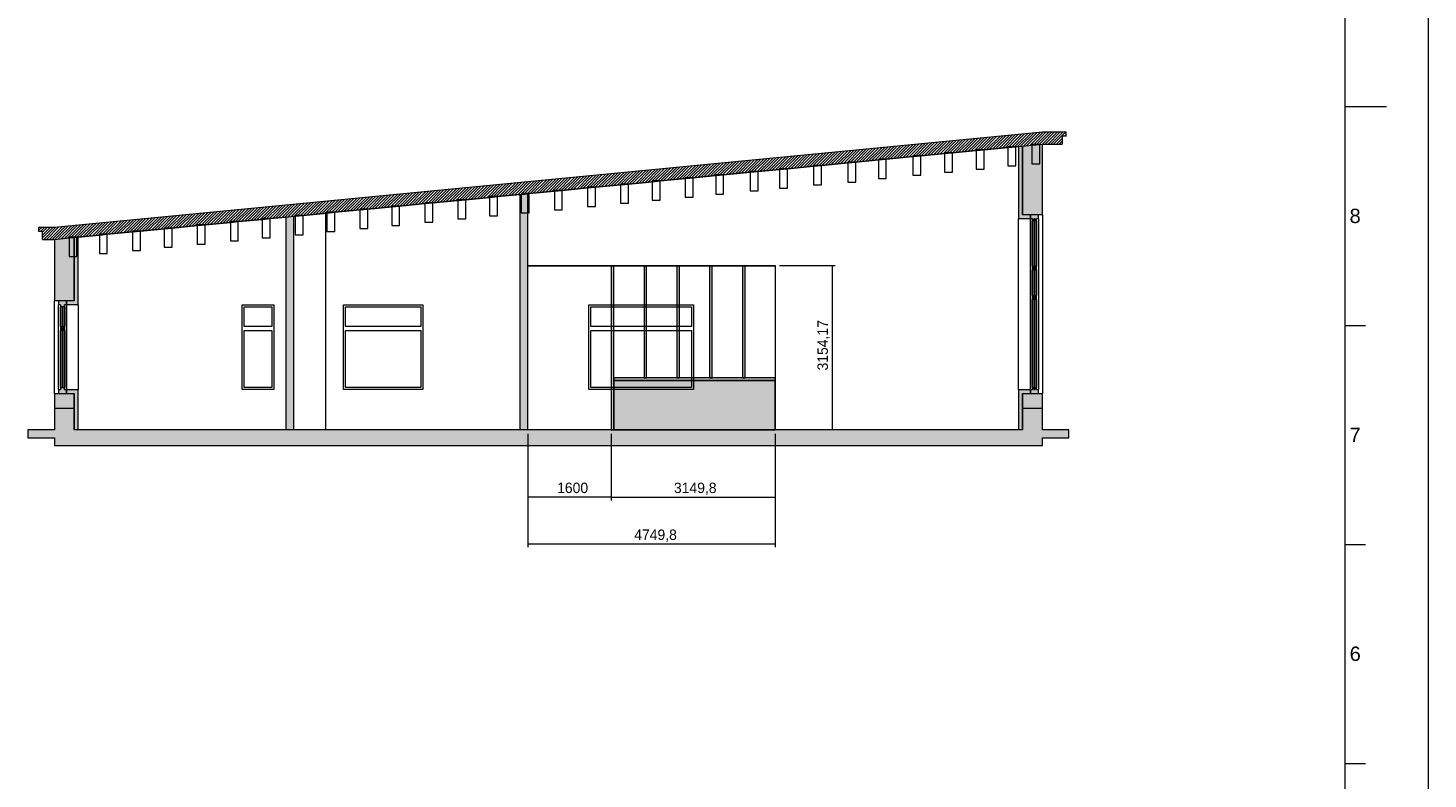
# Model space of a CAD drawing. Header units: millimetres. Extents: x 0 to 1189, y 0 to 841.
# Tile 8 of 13: x 853 to 1189, y 259 to 439. Entities that reach past the tile are written whole.
import ezdxf

# ---------------------------------------------------------------- set-up
doc = ezdxf.new("R2010")
doc.units = ezdxf.units.MM
doc.layers.add('Coupe A', color=7, linetype='Continuous')
doc.styles.add('Arial', font='arial.ttf')
doc.styles.add('IsonormD', font='I011000D.TTF')

msp = doc.modelspace()

# ---------------------------------------------------------------- hatches: boundary and pattern name
at = {"layer": 'Coupe A', "linetype": 'Continuous', "lineweight": 9}
h = msp.add_hatch(dxfattribs=at)
h.set_pattern_fill('ANSI31', scale=0.15, style=0)
h.paths.add_polyline_path([(1101.19, 411.46), (1101.19, 413.37), (1102.14, 413.37), (1102.14, 414.32), (1096.43, 414.32), (859.25, 391.47), (855.44, 391.47), (855.44, 390.51), (856.4, 390.51), (856.4, 388.61), (859.25, 388.61), (1096.43, 411.46)], flags=0)
h = msp.add_hatch(color=7, dxfattribs=at)
h.paths.add_polyline_path([(864.02, 389.07), (859.25, 388.61), (859.25, 373.84), (864.02, 373.84)], flags=0)
h.paths.add_polyline_path([(864.02, 351.62), (859.25, 351.62), (859.25, 347.97), (864.02, 347.97)], flags=0)
h.paths.add_polyline_path([(1096.43, 411.46), (1091.66, 411), (1091.66, 394.48), (1096.43, 394.48)], flags=0)
h.paths.add_polyline_path([(1096.43, 351.62), (1091.66, 351.62), (1091.66, 347.97), (1096.43, 347.97)], flags=0)
h = msp.add_hatch(color=7, dxfattribs=at)
h.paths.add_polyline_path([(1091.66, 411), (1090.71, 410.91), (1090.71, 393.52), (1093.57, 393.52), (1093.57, 394.48), (1091.66, 394.48)], flags=0)
h.paths.add_polyline_path([(1090.71, 342.89), (1091.66, 342.89), (1091.66, 351.62), (1093.57, 351.62), (1093.57, 352.57), (1090.71, 352.57)], flags=0)
h.paths.add_polyline_path([(864.02, 342.89), (864.97, 342.89), (864.97, 352.57), (862.11, 352.57), (862.11, 351.62), (864.02, 351.62)], flags=0)
h.paths.add_polyline_path([(864.97, 389.16), (864.02, 389.07), (864.02, 373.84), (862.11, 373.84), (862.11, 372.89), (864.97, 372.89)], flags=0)
h.paths.add_polyline_path([(914.82, 342.89), (916.72, 342.89), (916.72, 394.15), (914.82, 393.96)], flags=0)
h.paths.add_polyline_path([(971.01, 342.89), (972.92, 342.89), (972.92, 399.56), (971.01, 399.38)], flags=0)
h = msp.add_hatch(color=7, dxfattribs=at)
h.paths.add_polyline_path([(1094.05, 393.05), (1095, 393.05), (1095, 393.53), (1095.47, 393.53), (1095.47, 394.48), (1093.57, 394.48), (1093.57, 393.53), (1094.05, 393.53)], flags=0)
h.paths.add_polyline_path([(1095, 353.05), (1094.05, 353.05), (1094.05, 352.57), (1093.57, 352.57), (1093.57, 351.62), (1095.47, 351.62), (1095.47, 352.57), (1095, 352.57)], flags=0)
h.paths.add_polyline_path([(1095, 382.14), (1094.05, 382.14), (1094.05, 381.18), (1095, 381.18)], flags=0)
h.paths.add_polyline_path([(1095, 375.15), (1094.05, 375.15), (1094.05, 374.2), (1095, 374.2)], flags=0)
h.paths.add_polyline_path([(1094.68, 393.53), (1094.36, 393.53), (1094.36, 352.57), (1094.68, 352.57)], flags=0)
h = msp.add_hatch(color=7, dxfattribs=at)
h.paths.add_polyline_path([(992.92, 342.89), (993.54, 342.89), (993.54, 382.28), (992.92, 382.28)], flags=0)
h.paths.add_polyline_path([(993.54, 354.76), (1032.29, 354.76), (1032.29, 355.39), (993.54, 355.39)], flags=0)
h.paths.add_polyline_path([(1000.79, 355.39), (1001.42, 355.39), (1001.42, 382.28), (1000.79, 382.28)], flags=0)
h.paths.add_polyline_path([(1008.67, 355.39), (1009.29, 355.39), (1009.29, 382.28), (1008.67, 382.28)], flags=0)
h.paths.add_polyline_path([(1016.54, 355.39), (1017.17, 355.39), (1017.17, 382.28), (1016.54, 382.28)], flags=0)
h.paths.add_polyline_path([(1024.42, 355.39), (1025.04, 355.39), (1025.04, 382.28), (1024.42, 382.28)], flags=0)
h = msp.add_hatch(color=7, dxfattribs=at)
h.paths.add_polyline_path([(860.68, 372.41), (861.64, 372.41), (861.64, 372.89), (862.11, 372.89), (862.11, 373.84), (860.21, 373.84), (860.21, 372.89), (860.68, 372.89)], flags=0)
h.paths.add_polyline_path([(861.64, 353.05), (860.68, 353.05), (860.68, 352.57), (860.21, 352.57), (860.21, 351.62), (862.11, 351.62), (862.11, 352.57), (861.64, 352.57)], flags=0)
h.paths.add_polyline_path([(861.64, 367.65), (860.68, 367.65), (860.68, 366.7), (861.64, 366.7)], flags=0)
h.paths.add_polyline_path([(861.32, 372.41), (861, 372.41), (861, 353.05), (861.32, 353.05)], flags=0)
for points in [[(993.54, 342.89), (1032.29, 342.89), (1032.29, 354.76), (993.54, 354.76)], [(1102.78, 342.89), (1096.43, 342.89), (1096.43, 347.97), (1091.66, 347.97), (1091.66, 342.89), (864.02, 342.89), (864.02, 347.97), (859.25, 347.97), (859.25, 342.89), (852.9, 342.89), (852.9, 340.98), (859.25, 340.98), (859.25, 339.08), (1096.43, 339.08), (1096.43, 340.98), (1102.78, 340.98)]]:
    msp.add_hatch(color=7, dxfattribs=at).paths.add_polyline_path(points, flags=0)

# ---------------------------------------------------------------- linework, layer by layer
at = {"color": 5, "linetype": 'Continuous', "lineweight": 9, "true_color": 0x0000ff}
msp.add_line((1189, 841), (1189, 0), dxfattribs=at)
at = {"color": 7, "linetype": 'Continuous', "lineweight": 9}
for p, q in [((1169, 821), (1169, 20)), ((1169, 420.5), (1179, 420.5)), ((1169, 420.5), (1174, 420.5)), ((1033.29, 382.32), (1046.68, 382.32)), ((1045.93, 382.32), (1045.93, 342.89)), ((1169, 367.94), (1174, 367.94)), ((972.92, 341.89), (972.92, 314.7)), ((972.92, 341.89), (972.92, 325.95)), ((992.92, 341.89), (992.92, 325.95)), ((992.92, 341.89), (992.92, 325.95)), ((1032.29, 341.89), (1032.29, 314.7)), ((1032.29, 341.89), (1032.29, 325.95)), ((992.92, 326.7), (972.92, 326.7)), ((992.92, 326.7), (1032.29, 326.7)), ((1032.29, 315.45), (972.92, 315.45)), ((1169, 315.37), (1174, 315.37)), ((1169, 262.81), (1174, 262.81))]:
    msp.add_line(p, q, dxfattribs=at)
at = {"layer": 'Coupe A', "color": 7, "linetype": 'Continuous', "lineweight": 9}
for p, q in [((1096.43, 414.32), (859.25, 391.47)), ((1102.14, 414.32), (1096.43, 414.32)), ((1102.14, 413.37), (1102.14, 414.32)), ((1080.55, 410.12), (1080.55, 409.93)), ((1082.46, 410.12), (1080.55, 410.12)), ((1080.55, 409.93), (1082.46, 410.12)), ((1082.46, 410.12), (1088.17, 410.67)), ((1088.17, 410.67), (1082.46, 410.12)), ((1082.46, 405.49), (1082.46, 410.12)), ((1088.17, 410.85), (1088.17, 410.67)), ((1090.08, 410.85), (1088.17, 410.85)), ((1088.17, 410.67), (1090.08, 410.85)), ((1088.17, 410.67), (1088.17, 406.22)), ((1090.08, 410.85), (1090.71, 410.91)), ((1090.71, 410.91), (1090.08, 410.85)), ((1090.08, 406.22), (1090.08, 410.85)), ((1090.71, 410.91), (1091.66, 411)), ((1090.71, 410.91), (1091.66, 411)), ((1090.71, 410.91), (1090.71, 393.52)), ((1091.66, 411), (1093.89, 411.22)), ((1091.66, 411), (1093.89, 411.22)), ((1091.66, 394.48), (1091.66, 411)), ((1091.66, 411), (1091.66, 394.48)), ((1093.89, 411.4), (1093.89, 411.22)), ((1095.79, 411.4), (1093.89, 411.4)), ((1093.89, 411.22), (1095.79, 411.4)), ((1093.89, 411.22), (1095.79, 411.4)), ((1093.89, 411.22), (1093.89, 406.77)), ((1095.79, 411.4), (1096.42, 411.46)), ((1095.79, 411.4), (1096.42, 411.46)), ((1095.79, 406.77), (1095.79, 411.4)), ((1096.42, 411.46), (1096.43, 411.46)), ((1096.42, 411.46), (1096.43, 411.46)), ((1096.43, 411.46), (1101.19, 411.46)), ((1096.43, 394.48), (1096.43, 411.46)), ((1102.14, 413.37), (1101.19, 413.37)), ((1101.19, 413.37), (1101.19, 411.46)), ((1043.4, 406.35), (1049.75, 406.97)), ((1049.75, 406.97), (1043.4, 406.35)), ((1049.75, 407.15), (1049.75, 406.97)), ((1051.66, 407.15), (1049.75, 407.15)), ((1049.75, 406.97), (1051.66, 407.15)), ((1049.75, 406.97), (1049.75, 402.33)), ((1051.66, 407.15), (1057.06, 407.67)), ((1057.06, 407.67), (1051.66, 407.15)), ((1051.66, 402.33), (1051.66, 407.15)), ((1057.06, 407.85), (1057.06, 407.67)), ((1058.96, 407.85), (1057.06, 407.85)), ((1057.06, 407.67), (1058.96, 407.85)), ((1057.06, 407.67), (1057.06, 403.22)), ((1058.96, 407.85), (1065.31, 408.47)), ((1065.31, 408.47), (1058.96, 407.85)), ((1058.96, 403.22), (1058.96, 407.85)), ((1065.31, 408.65), (1065.31, 408.47)), ((1067.22, 408.65), (1065.31, 408.65)), ((1065.31, 408.47), (1067.22, 408.65)), ((1065.31, 408.47), (1065.31, 404.02)), ((1067.22, 408.65), (1072.93, 409.2)), ((1072.93, 409.2), (1067.22, 408.65)), ((1067.22, 404.02), (1067.22, 408.65)), ((1072.93, 409.38), (1072.93, 409.2)), ((1074.84, 409.38), (1072.93, 409.38)), ((1072.93, 409.2), (1074.84, 409.38)), ((1072.93, 409.2), (1072.93, 404.75)), ((1074.84, 409.38), (1080.55, 409.93)), ((1080.55, 409.93), (1074.84, 409.38)), ((1074.84, 404.75), (1074.84, 409.38)), ((1080.55, 409.93), (1080.55, 405.49)), ((1093.89, 406.77), (1095.79, 406.77)), ((1010.7, 403.39), (1010.7, 403.2)), ((1012.61, 403.39), (1010.7, 403.39)), ((1010.7, 403.2), (1012.61, 403.39)), ((1012.61, 403.39), (1018, 403.91)), ((1018, 403.91), (1012.61, 403.39)), ((1012.61, 398.76), (1012.61, 403.39)), ((1018, 404.09), (1018, 403.91)), ((1019.91, 404.09), (1018, 404.09)), ((1018, 403.91), (1019.91, 404.09)), ((1018, 403.91), (1018, 399.46)), ((1019.91, 404.09), (1026.26, 404.7)), ((1026.26, 404.7), (1019.91, 404.09)), ((1019.91, 399.46), (1019.91, 404.09)), ((1026.26, 404.89), (1026.26, 404.7)), ((1028.16, 404.89), (1026.26, 404.89)), ((1026.26, 404.7), (1028.16, 404.89)), ((1026.26, 404.7), (1026.26, 400.26)), ((1028.16, 404.89), (1033.31, 405.38)), ((1033.31, 405.38), (1028.16, 404.89)), ((1028.16, 400.26), (1028.16, 404.89)), ((1035.21, 405.56), (1033.31, 405.56)), ((1033.31, 405.56), (1033.31, 405.38)), ((1033.31, 405.38), (1035.21, 405.56)), ((1033.31, 405.38), (1033.31, 400.88)), ((1035.21, 405.56), (1041.5, 406.17)), ((1041.5, 406.17), (1035.21, 405.56)), ((1035.21, 400.88), (1035.21, 405.56)), ((1041.5, 406.35), (1041.5, 406.17)), ((1043.4, 406.35), (1041.5, 406.35)), ((1041.5, 406.17), (1043.4, 406.35)), ((1041.5, 406.17), (1041.5, 401.73)), ((1043.4, 401.73), (1043.4, 406.35)), ((1065.31, 404.02), (1067.22, 404.02)), ((1072.93, 404.75), (1074.84, 404.75)), ((1080.55, 405.49), (1082.46, 405.49)), ((1088.17, 406.22), (1090.08, 406.22)), ((973.24, 399.59), (979.27, 400.17)), ((979.27, 400.17), (973.24, 399.59)), ((979.27, 400.36), (979.27, 400.17)), ((981.17, 400.36), (979.27, 400.36)), ((979.27, 400.17), (981.17, 400.36)), ((979.27, 400.17), (979.27, 395.73)), ((981.17, 400.36), (987.21, 400.94)), ((987.21, 400.94), (981.17, 400.36)), ((981.17, 395.73), (981.17, 400.36)), ((987.21, 401.12), (987.21, 400.94)), ((989.11, 401.12), (987.21, 401.12)), ((987.21, 400.94), (989.11, 401.12)), ((987.21, 400.94), (987.21, 396.49)), ((989.11, 401.12), (995.14, 401.7)), ((995.14, 401.7), (989.11, 401.12)), ((989.11, 396.49), (989.11, 401.12)), ((997.05, 401.89), (995.14, 401.89)), ((995.14, 401.89), (995.14, 401.7)), ((995.14, 401.7), (997.05, 401.89)), ((995.14, 401.7), (995.14, 397.26)), ((997.05, 401.89), (1002.76, 402.44)), ((1002.76, 402.44), (997.05, 401.89)), ((997.05, 397.26), (997.05, 401.89)), ((1004.67, 402.62), (1002.76, 402.62)), ((1002.76, 402.62), (1002.76, 402.44)), ((1002.76, 402.44), (1004.67, 402.62)), ((1002.76, 402.44), (1002.76, 397.99)), ((1004.67, 402.62), (1010.7, 403.2)), ((1010.7, 403.2), (1004.67, 402.62)), ((1004.67, 397.99), (1004.67, 402.62)), ((1010.7, 403.2), (1010.7, 398.76)), ((1026.26, 400.26), (1028.16, 400.26)), ((1033.31, 400.88), (1035.21, 400.88)), ((1041.5, 401.73), (1043.4, 401.73)), ((1049.75, 402.33), (1051.66, 402.33)), ((1057.06, 403.22), (1058.96, 403.22)), ((940.22, 396.59), (940.22, 396.41)), ((942.12, 396.59), (940.22, 396.59)), ((940.22, 396.41), (942.12, 396.59)), ((942.12, 396.59), (948.15, 397.18)), ((948.15, 397.18), (942.12, 396.59)), ((942.12, 391.97), (942.12, 396.59)), ((948.15, 397.36), (948.15, 397.18)), ((950.06, 397.36), (948.15, 397.36)), ((948.15, 397.18), (950.06, 397.36)), ((948.15, 397.18), (948.15, 392.73)), ((950.06, 397.36), (956.09, 397.94)), ((956.09, 397.94), (950.06, 397.36)), ((950.06, 392.73), (950.06, 397.36)), ((956.09, 398.12), (956.09, 397.94)), ((958, 398.12), (956.09, 398.12)), ((956.09, 397.94), (958, 398.12)), ((956.09, 397.94), (956.09, 393.5)), ((958, 398.12), (963.71, 398.68)), ((963.71, 398.68), (958, 398.12)), ((958, 393.5), (958, 398.12)), ((963.71, 398.86), (963.71, 398.68)), ((965.62, 398.86), (963.71, 398.86)), ((963.71, 398.68), (965.62, 398.86)), ((963.71, 398.68), (963.71, 394.23)), ((965.62, 398.86), (971.01, 399.38)), ((971.01, 399.38), (965.62, 398.86)), ((965.62, 394.23), (965.62, 398.86)), ((971.01, 399.38), (971.33, 399.41)), ((971.01, 399.38), (971.33, 399.41)), ((971.01, 399.38), (971.01, 342.89)), ((973.24, 399.59), (971.33, 399.59)), ((971.33, 399.59), (971.33, 399.41)), ((971.33, 399.41), (972.92, 399.56)), ((971.33, 399.41), (972.92, 399.56)), ((971.33, 399.41), (971.33, 394.96)), ((972.92, 399.56), (973.24, 399.59)), ((972.92, 394.96), (972.92, 399.56)), ((973.24, 394.96), (973.24, 399.59)), ((995.14, 397.26), (997.05, 397.26)), ((1002.76, 397.99), (1004.67, 397.99)), ((1010.7, 398.76), (1012.61, 398.76)), ((1018, 399.46), (1019.91, 399.46)), ((903.39, 392.86), (909.1, 393.41)), ((909.1, 393.41), (903.39, 392.86)), ((911.01, 393.6), (909.1, 393.6)), ((909.1, 393.6), (909.1, 393.41)), ((909.1, 393.41), (911.01, 393.6)), ((909.1, 393.41), (909.1, 388.97)), ((911.01, 393.6), (914.82, 393.96)), ((914.72, 393.95), (911.01, 393.6)), ((911.01, 388.97), (911.01, 393.6)), ((914.82, 393.96), (916.72, 394.15)), ((914.82, 393.96), (916.72, 394.15)), ((914.82, 393.96), (914.82, 342.89)), ((916.72, 394.15), (917.04, 394.18)), ((917.04, 394.18), (916.72, 394.15)), ((916.72, 342.89), (916.72, 394.15)), ((917.04, 394.36), (917.04, 394.18)), ((918.94, 394.36), (917.04, 394.36)), ((917.04, 394.18), (918.94, 394.36)), ((917.04, 394.18), (917.04, 389.73)), ((918.94, 394.36), (924.66, 394.91)), ((924.34, 394.88), (918.94, 394.36)), ((918.94, 389.73), (918.94, 394.36)), ((924.66, 394.91), (924.34, 394.88)), ((924.34, 394.88), (924.34, 342.89)), ((924.66, 395.1), (924.66, 394.91)), ((926.56, 395.1), (924.66, 395.1)), ((924.66, 394.91), (926.56, 395.1)), ((924.66, 394.91), (924.66, 390.47)), ((926.56, 395.1), (932.6, 395.68)), ((932.6, 395.68), (926.56, 395.1)), ((926.56, 390.47), (926.56, 395.1)), ((932.6, 395.86), (932.6, 395.68)), ((934.5, 395.86), (932.6, 395.86)), ((932.6, 395.68), (934.5, 395.86)), ((932.6, 395.68), (932.6, 391.23)), ((934.5, 395.86), (940.22, 396.41)), ((940.22, 396.41), (934.5, 395.86)), ((934.5, 391.23), (934.5, 395.86)), ((940.22, 396.41), (940.22, 391.97)), ((956.09, 393.5), (958, 393.5)), ((963.71, 394.23), (965.62, 394.23)), ((971.33, 394.96), (972.92, 394.96)), ((972.92, 394.96), (973.24, 394.96)), ((972.92, 342.89), (972.92, 394.96)), ((979.27, 395.73), (981.17, 395.73)), ((987.21, 396.49), (989.11, 396.49)), ((1093.57, 393.52), (1090.71, 393.52)), ((1090.71, 352.57), (1090.71, 393.52)), ((1093.57, 394.48), (1091.66, 394.48)), ((1093.57, 394.48), (1091.66, 394.48)), ((1093.57, 393.53), (1093.57, 394.48)), ((1095.47, 394.48), (1093.57, 394.48)), ((1093.57, 394.48), (1093.57, 394.48)), ((1093.57, 394.48), (1093.57, 393.53)), ((1095.47, 394.48), (1093.57, 394.48)), ((1093.57, 393.52), (1093.57, 393.53)), ((1094.05, 393.53), (1093.57, 393.53)), ((1093.57, 393.52), (1093.57, 352.57)), ((1093.57, 352.57), (1093.57, 393.52)), ((1094.05, 393.53), (1094.05, 393.05)), ((1094.68, 393.53), (1094.36, 393.53)), ((1094.36, 393.53), (1094.36, 393.05)), ((1094.68, 393.05), (1094.68, 393.53)), ((1095, 393.05), (1095, 393.53)), ((1095.47, 393.53), (1095, 393.53)), ((1096.43, 394.48), (1095.47, 394.48)), ((1095.47, 393.53), (1095.47, 394.48)), ((1095.47, 394.48), (1095.47, 394.48)), ((1095.47, 393.53), (1095.47, 352.57)), ((1096.43, 394.48), (1096.43, 351.62)), ((855.44, 391.47), (855.44, 390.51)), ((859.25, 391.47), (855.44, 391.47)), ((856.4, 390.51), (855.44, 390.51)), ((856.4, 388.61), (856.4, 390.51)), ((871.95, 389.83), (877.99, 390.41)), ((877.99, 390.41), (871.95, 389.83)), ((879.89, 390.6), (877.99, 390.6)), ((877.99, 390.6), (877.99, 390.41)), ((877.99, 390.41), (879.89, 390.6)), ((877.99, 390.41), (877.99, 385.97)), ((879.89, 390.6), (885.61, 391.15)), ((885.61, 391.15), (879.89, 390.6)), ((879.89, 385.97), (879.89, 390.6)), ((887.51, 391.33), (885.61, 391.33)), ((885.61, 391.33), (885.61, 391.15)), ((885.61, 391.15), (887.51, 391.33)), ((885.61, 391.15), (885.61, 386.7)), ((887.51, 391.33), (893.54, 391.91)), ((893.54, 391.91), (887.51, 391.33)), ((887.51, 386.7), (887.51, 391.33)), ((893.54, 392.1), (893.54, 391.91)), ((895.45, 392.1), (893.54, 392.1)), ((893.54, 391.91), (895.45, 392.1)), ((893.54, 391.91), (893.54, 387.47)), ((895.45, 392.1), (901.48, 392.68)), ((901.48, 392.68), (895.45, 392.1)), ((895.45, 387.47), (895.45, 392.1)), ((901.48, 392.86), (901.48, 392.68)), ((903.39, 392.86), (901.48, 392.86)), ((901.48, 392.68), (903.39, 392.86)), ((901.48, 392.68), (901.48, 388.23)), ((903.39, 388.23), (903.39, 392.86)), ((924.66, 390.47), (926.56, 390.47)), ((932.6, 391.23), (934.5, 391.23)), ((940.22, 391.97), (942.12, 391.97)), ((948.15, 392.73), (950.06, 392.73)), ((1094.36, 393.05), (1094.05, 393.05)), ((1094.05, 382.14), (1094.05, 393.05)), ((1094.36, 393.05), (1094.36, 382.14)), ((1094.68, 393.05), (1094.36, 393.05)), ((1094.68, 382.14), (1094.68, 393.05)), ((1095, 393.05), (1094.68, 393.05)), ((1095, 393.05), (1095, 382.14)), ((856.4, 388.61), (859.25, 388.61)), ((859.25, 388.61), (862.75, 388.95)), ((859.25, 388.61), (862.75, 388.95)), ((859.25, 388.61), (859.25, 373.84)), ((862.75, 389.13), (862.75, 388.95)), ((864.65, 389.13), (862.75, 389.13)), ((862.75, 388.95), (864.02, 389.07)), ((862.75, 388.95), (864.02, 389.07)), ((862.75, 388.95), (862.75, 384.5)), ((864.02, 389.07), (864.65, 389.13)), ((864.02, 389.07), (864.65, 389.13)), ((864.02, 389.07), (864.02, 384.5)), ((864.02, 384.5), (864.02, 389.07)), ((864.65, 389.13), (864.97, 389.16)), ((864.65, 389.13), (864.97, 389.16)), ((864.65, 384.5), (864.65, 389.13)), ((864.97, 389.16), (870.05, 389.65)), ((870.05, 389.65), (864.97, 389.16)), ((864.97, 372.89), (864.97, 389.16)), ((870.05, 389.83), (870.05, 389.65)), ((871.95, 389.83), (870.05, 389.83)), ((870.05, 389.65), (871.95, 389.83)), ((870.05, 389.65), (870.05, 385.2)), ((871.95, 385.2), (871.95, 389.83)), ((885.61, 386.7), (887.51, 386.7)), ((893.54, 387.47), (895.45, 387.47)), ((901.48, 388.23), (903.39, 388.23)), ((909.1, 388.97), (911.01, 388.97)), ((917.04, 389.73), (918.94, 389.73)), ((862.75, 384.5), (864.02, 384.5)), ((864.02, 384.5), (864.65, 384.5)), ((864.02, 384.5), (864.02, 373.84)), ((864.02, 373.84), (864.02, 384.5)), ((870.05, 385.2), (871.95, 385.2)), ((877.99, 385.97), (879.89, 385.97)), ((972.92, 382.32), (1032.29, 382.32)), ((972.92, 382.28), (1032.29, 382.28)), ((993.54, 382.28), (992.92, 382.28)), ((992.92, 382.28), (992.92, 342.89)), ((993.54, 342.89), (993.54, 382.28)), ((1001.42, 382.28), (1000.79, 382.28)), ((1000.79, 382.28), (1000.79, 355.39)), ((1001.42, 355.39), (1001.42, 382.28)), ((1008.67, 382.28), (1008.67, 355.39)), ((1009.29, 382.28), (1008.67, 382.28)), ((1009.29, 355.39), (1009.29, 382.28)), ((1016.54, 382.28), (1016.54, 355.39)), ((1017.17, 382.28), (1016.54, 382.28)), ((1017.17, 355.39), (1017.17, 382.28)), ((1024.42, 382.28), (1024.42, 355.39)), ((1025.04, 382.28), (1024.42, 382.28)), ((1025.04, 355.39), (1025.04, 382.28)), ((1032.29, 382.32), (1032.29, 342.89)), ((1094.05, 382.14), (1094.05, 381.18)), ((1094.05, 382.14), (1094.36, 382.14)), ((1094.36, 381.18), (1094.05, 381.18)), ((1094.05, 375.15), (1094.05, 381.18)), ((1094.36, 382.14), (1094.36, 381.18)), ((1094.36, 382.14), (1094.68, 382.14)), ((1094.36, 381.18), (1094.36, 375.15)), ((1094.68, 381.18), (1094.36, 381.18)), ((1094.68, 381.18), (1094.68, 382.14)), ((1094.68, 382.14), (1095, 382.14)), ((1094.68, 375.15), (1094.68, 381.18)), ((1095, 381.18), (1094.68, 381.18)), ((1095, 381.18), (1095, 382.14)), ((1095, 381.18), (1095, 375.15)), ((860.21, 373.84), (859.25, 373.84)), ((859.25, 351.62), (859.25, 373.84)), ((862.11, 373.84), (860.21, 373.84)), ((860.21, 373.84), (860.21, 372.89)), ((862.11, 373.84), (860.21, 373.84)), ((862.11, 373.84), (862.11, 372.89)), ((864.02, 373.84), (862.11, 373.84)), ((864.02, 373.84), (862.11, 373.84)), ((862.11, 372.89), (862.11, 373.84)), ((1094.05, 375.15), (1094.36, 375.15)), ((1094.05, 375.15), (1094.05, 374.2)), ((1094.36, 374.2), (1094.05, 374.2)), ((1094.05, 353.05), (1094.05, 374.2)), ((1094.36, 375.15), (1094.36, 374.2)), ((1094.36, 375.15), (1094.68, 375.15)), ((1094.36, 374.2), (1094.36, 353.05)), ((1094.68, 374.2), (1094.36, 374.2)), ((1094.68, 374.2), (1094.68, 375.15)), ((1094.68, 375.15), (1095, 375.15)), ((1094.68, 353.05), (1094.68, 374.2)), ((1095, 374.2), (1094.68, 374.2)), ((1095, 374.2), (1095, 375.15)), ((1095, 374.2), (1095, 353.05)), ((860.68, 372.89), (860.21, 372.89)), ((860.21, 352.57), (860.21, 372.89)), ((860.68, 372.89), (860.68, 372.41)), ((861, 372.41), (860.68, 372.41)), ((860.68, 367.65), (860.68, 372.41)), ((861.32, 372.41), (861, 372.41)), ((861, 372.41), (861, 367.65)), ((861.32, 372.41), (861, 372.41)), ((861.32, 367.65), (861.32, 372.41)), ((861.64, 372.41), (861.32, 372.41)), ((862.11, 372.89), (861.64, 372.89)), ((861.64, 372.41), (861.64, 372.89)), ((861.64, 372.41), (861.64, 367.65)), ((864.97, 372.89), (862.11, 372.89)), ((862.11, 352.57), (862.11, 372.89)), ((862.11, 372.89), (862.11, 352.57)), ((864.97, 372.89), (864.97, 352.57)), ((904.32, 372.89), (911.94, 372.89)), ((904.32, 352.57), (904.32, 372.89)), ((904.8, 372.41), (911.46, 372.41)), ((904.8, 367.65), (904.8, 372.41)), ((911.46, 372.41), (911.46, 367.65)), ((911.94, 372.89), (911.94, 352.57)), ((928.62, 372.89), (947.67, 372.89)), ((928.62, 352.57), (928.62, 372.89)), ((929.09, 372.41), (947.19, 372.41)), ((929.09, 367.65), (929.09, 372.41)), ((947.19, 372.41), (947.19, 367.65)), ((947.67, 372.89), (947.67, 352.57)), ((987.55, 372.89), (1012.65, 372.89)), ((987.55, 352.57), (987.55, 372.89)), ((988.05, 372.41), (1012.18, 372.41)), ((988.05, 367.65), (988.05, 372.41)), ((1012.18, 372.41), (1012.18, 367.65)), ((1012.65, 372.89), (1012.65, 352.57)), ((860.68, 367.65), (860.68, 366.7)), ((860.68, 367.65), (861, 367.65)), ((861, 366.7), (860.68, 366.7)), ((860.68, 353.05), (860.68, 366.7)), ((861, 367.65), (861, 366.7)), ((861, 367.65), (861.32, 367.65)), ((861, 366.7), (861, 353.05)), ((861.32, 366.7), (861, 366.7)), ((861.32, 366.7), (861.32, 367.65)), ((861.32, 367.65), (861.64, 367.65)), ((861.32, 353.05), (861.32, 366.7)), ((861.64, 366.7), (861.32, 366.7)), ((861.64, 366.7), (861.64, 367.65)), ((861.64, 366.7), (861.64, 353.05)), ((911.46, 367.65), (904.8, 367.65)), ((904.8, 366.7), (911.46, 366.7)), ((904.8, 353.05), (904.8, 366.7)), ((911.46, 366.7), (911.46, 353.05)), ((947.19, 367.65), (929.09, 367.65)), ((929.09, 353.05), (929.09, 366.7)), ((929.09, 366.7), (947.19, 366.7)), ((947.19, 366.7), (947.19, 353.05)), ((1012.18, 367.65), (988.05, 367.65)), ((988.05, 366.7), (1012.18, 366.7)), ((988.05, 353.05), (988.05, 366.7)), ((1012.18, 366.7), (1012.18, 353.05)), ((860.68, 353.05), (860.68, 352.57)), ((860.68, 353.05), (861, 353.05)), ((861, 353.05), (861.32, 353.05)), ((861, 353.05), (861.32, 353.05)), ((861.32, 353.05), (861.64, 353.05)), ((861.64, 352.57), (861.64, 353.05)), ((911.46, 353.05), (904.8, 353.05)), ((947.19, 353.05), (929.09, 353.05)), ((1012.18, 353.05), (988.05, 353.05)), ((1032.29, 355.39), (993.54, 355.39)), ((993.54, 355.39), (993.54, 354.76)), ((993.54, 354.76), (1032.29, 354.76)), ((1032.29, 354.76), (993.54, 354.76)), ((993.54, 354.76), (993.54, 342.89)), ((1000.79, 355.39), (1001.42, 355.39)), ((1008.67, 355.39), (1009.29, 355.39)), ((1016.54, 355.39), (1017.17, 355.39)), ((1024.42, 355.39), (1025.04, 355.39)), ((1032.29, 354.76), (1032.29, 355.39)), ((1032.29, 342.89), (1032.29, 354.76)), ((1094.05, 353.05), (1094.05, 352.57)), ((1094.05, 353.05), (1094.36, 353.05)), ((1094.36, 353.05), (1094.36, 352.57)), ((1094.36, 353.05), (1094.68, 353.05)), ((1094.68, 352.57), (1094.68, 353.05)), ((1094.68, 353.05), (1095, 353.05)), ((1095, 352.57), (1095, 353.05)), ((859.25, 351.62), (859.25, 347.97)), ((859.25, 351.62), (860.21, 351.62)), ((860.21, 352.57), (860.21, 351.62)), ((860.21, 352.57), (860.68, 352.57)), ((860.21, 351.62), (862.11, 351.62)), ((860.21, 351.62), (862.11, 351.62)), ((861.64, 352.57), (862.11, 352.57)), ((862.11, 352.57), (862.11, 351.62)), ((862.11, 352.57), (864.97, 352.57)), ((862.11, 351.62), (862.11, 352.57)), ((862.11, 351.62), (864.02, 351.62)), ((862.11, 351.62), (864.02, 351.62)), ((864.02, 351.62), (864.02, 347.97)), ((864.02, 347.97), (864.02, 351.62)), ((864.97, 342.89), (864.97, 352.57)), ((911.94, 352.57), (904.32, 352.57)), ((947.67, 352.57), (928.62, 352.57)), ((1012.65, 352.57), (987.55, 352.57)), ((1090.71, 352.57), (1090.71, 342.89)), ((1090.71, 352.57), (1093.57, 352.57)), ((1091.66, 347.97), (1091.66, 351.62)), ((1091.66, 351.62), (1093.57, 351.62)), ((1091.66, 351.62), (1091.66, 347.97)), ((1091.66, 351.62), (1093.57, 351.62)), ((1093.57, 351.62), (1093.57, 352.57)), ((1093.57, 352.57), (1093.57, 351.62)), ((1093.57, 352.57), (1094.05, 352.57)), ((1093.57, 351.62), (1095.47, 351.62)), ((1093.57, 351.62), (1095.47, 351.62)), ((1094.36, 352.57), (1094.68, 352.57)), ((1095, 352.57), (1095.47, 352.57)), ((1095.47, 351.62), (1095.47, 352.57)), ((1095.47, 351.62), (1096.43, 351.62)), ((1096.43, 347.97), (1096.43, 351.62)), ((859.25, 347.97), (859.25, 342.89)), ((864.02, 347.97), (859.25, 347.97)), ((864.02, 347.97), (859.25, 347.97)), ((864.02, 347.97), (864.02, 342.89)), ((864.02, 342.89), (864.02, 347.97)), ((1091.66, 342.89), (1091.66, 347.97)), ((1091.66, 347.97), (1091.66, 342.89)), ((1096.43, 347.97), (1091.66, 347.97)), ((1096.43, 347.97), (1091.66, 347.97)), ((1096.43, 342.89), (1096.43, 347.97)), ((852.9, 342.89), (852.9, 340.98)), ((859.25, 342.89), (852.9, 342.89)), ((864.97, 342.89), (864.02, 342.89)), ((864.97, 342.89), (864.02, 342.89)), ((914.82, 342.89), (864.97, 342.89)), ((916.72, 342.89), (914.82, 342.89)), ((916.72, 342.89), (914.82, 342.89)), ((971.01, 342.89), (916.72, 342.89)), ((972.92, 342.89), (971.01, 342.89)), ((972.92, 342.89), (971.01, 342.89)), ((1090.71, 342.89), (972.92, 342.89)), ((992.92, 342.89), (993.54, 342.89)), ((993.54, 342.89), (1032.29, 342.89)), ((1091.66, 342.89), (1090.71, 342.89)), ((1091.66, 342.89), (1090.71, 342.89)), ((1102.78, 342.89), (1096.43, 342.89)), ((1102.78, 340.98), (1102.78, 342.89)), ((852.9, 340.98), (859.25, 340.98)), ((859.25, 340.98), (859.25, 339.08)), ((1096.43, 340.98), (1102.78, 340.98)), ((1096.43, 339.08), (1096.43, 340.98)), ((859.25, 339.08), (1096.43, 339.08))]:
    msp.add_line(p, q, dxfattribs=at)

# ---------------------------------------------------------------- texts
at = {"color": 7, "linetype": 'Continuous', "lineweight": 9}
for s, height, style, width, p in [('8', 3.44, 'Arial', 1.001279, (1170.17, 392.52)), ('7', 3.44, 'Arial', 1.002034, (1170.16, 339.96)), ('1600', 2.503, 'IsonormD', 0.997808, (979.94, 327.7)), ('3149,8', 2.502, 'IsonormD', 0.998748, (1007.98, 327.7)), ('4749,8', 2.502, 'IsonormD', 0.99836, (998.45, 316.45)), ('6', 3.44, 'Arial', 0.998798, (1170.19, 287.4))]:
    msp.add_text(s, height=height, dxfattribs=dict(at, style=style, width=width)).set_placement(p)
at = {"color": 7, "linetype": 'Continuous', "lineweight": 9, "style": 'IsonormD', "width": 0.998547}
msp.add_text('3154,17', height=2.502, rotation=90, dxfattribs=at).set_placement((1044.93, 357.14))

doc.saveas('drawing.dxf')
